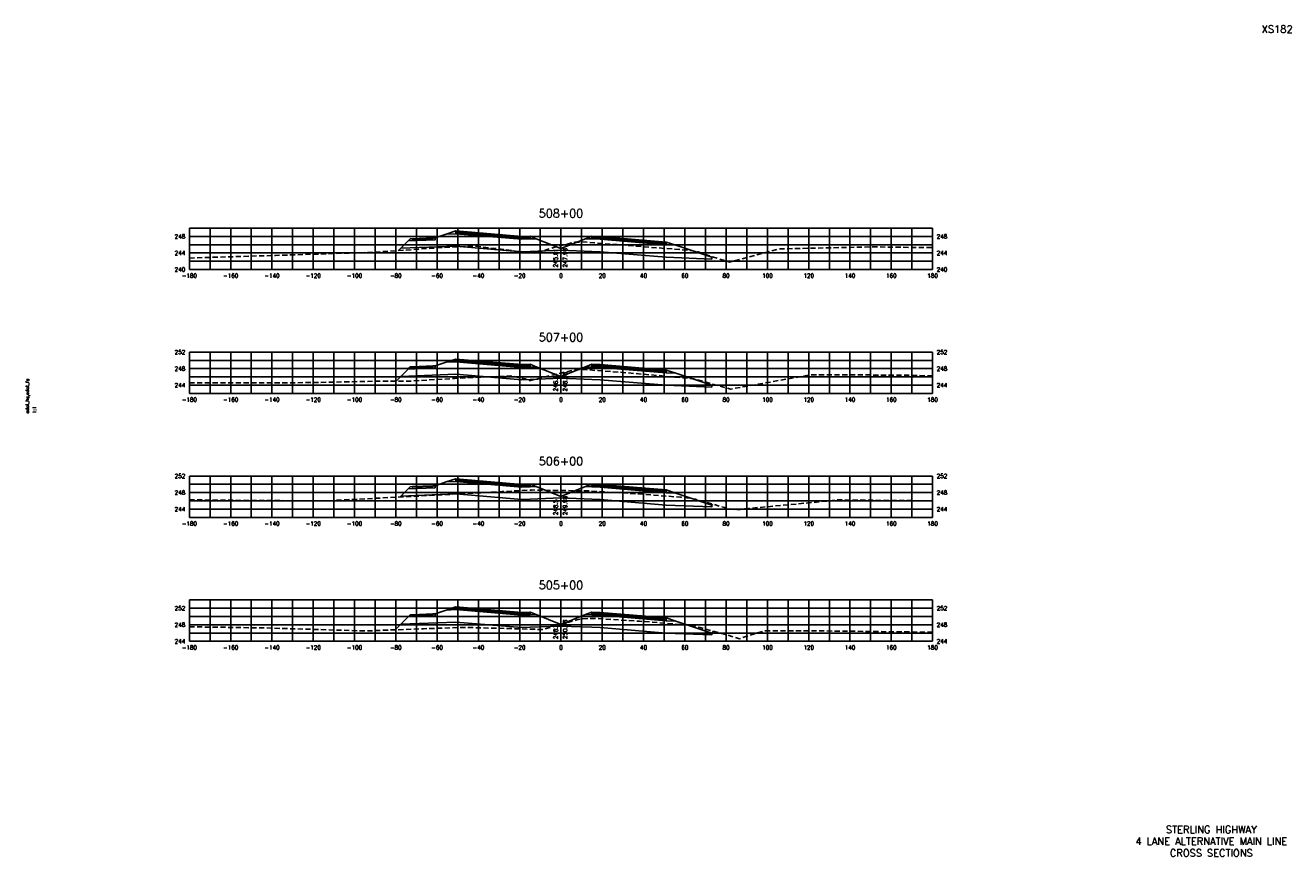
# Model space of a CAD drawing. Extents: x 37 to 9410, y 16 to 8218.
# Tile 75 of 104: x 8067 to 8680, y 2616 to 3018. Entities that reach past the tile are written whole.
import ezdxf
from ezdxf.enums import TextEntityAlignment as Align

# ---------------------------------------------------------------- set-up
doc = ezdxf.new("R2010")
doc.units = 0
doc.header["$LTSCALE"] = 20
doc.header["$MEASUREMENT"] = 0
doc.linetypes.add('HIDDEN_050%', pattern=[0.1875, 0.125, -0.0625])
for name, color, linetype in [('S-AT-TXT175', 6, 'Continuous'), ('S-AT-TXT80', 1, 'Continuous'), ('XDATUM', 3, 'Continuous'), ('XEG', 1, 'HIDDEN_050%'), ('XFG', 2, 'Continuous'), ('XGRID', 251, 'Continuous'), ('XGRIDT', 2, 'Continuous'), ('XREF-BORDER', 7, 'Continuous')]:
    doc.layers.add(name, color=color, linetype=linetype)
doc.styles.add('L100', font='simplex.shx', dxfattribs={"height": 2})
doc.styles.add('L175', font='ROMANSM.shx', dxfattribs={"height": 3.5})
doc.styles.add('L80', font='ROMANSM.shx', dxfattribs={"height": 1.6})

# ---------------------------------------------------------------- blocks, each defined once
blk = doc.blocks.new('03025_00_att1')
at = {"layer": 'S-AT-TXT175', "style": 'L175'}
for tag, p in [('NUM', (32.402, 20.822)), ('LINE1', (30.64, 1.444)), ('LINE2', (30.64, 1.161)), ('LINE3', (30.64, 0.877))]:
    blk.add_attdef(tag, text='', height=0.175, dxfattribs=at).set_placement(p, align=Align.CENTER)
at = {"layer": 'S-AT-TXT80', "style": 'L80'}
for tag, p in [('DRAFTED', (2.436, 14.201)), ('PSCALE', (2.265, 11.605)), ('PCTB', (2.094, 11.605)), ('PVIEW', (2.436, 11.605))]:
    blk.add_attdef(tag, p, '', height=0.08, rotation=90, dxfattribs=at)

msp = doc.modelspace()

# ---------------------------------------------------------------- linework, layer by layer
at = {"layer": 'XDATUM', "flags": 128}
for points in [[(8247.4, 2909.19), (8248.46, 2910.25), (8275.05, 2911.31), (8307.05, 2908.62), (8311.05, 2908.78), (8326.05, 2909.38), (8341.05, 2908.78), (8345.05, 2908.62), (8377.05, 2905.94), (8399.05, 2905.06), (8399.05, 2905.94), (8399.3, 2906.2)], [(8246.16, 2845.95), (8248.46, 2848.25), (8275.05, 2849.31), (8307.05, 2846.62), (8311.05, 2846.78), (8326.05, 2847.38), (8341.05, 2846.78), (8345.05, 2846.62), (8377.05, 2843.94), (8399.05, 2843.06), (8399.05, 2843.94), (8399.59, 2844.49)], [(8248.06, 2789.84), (8248.46, 2790.25), (8275.05, 2791.31), (8307.05, 2788.62), (8311.05, 2788.78), (8326.05, 2789.38), (8341.05, 2788.78), (8345.05, 2788.62), (8377.05, 2785.94), (8399.05, 2785.06), (8399.05, 2785.94), (8399.51, 2786.4)], [(8245.77, 2725.56), (8248.46, 2728.25), (8275.05, 2729.31), (8307.05, 2726.62), (8311.05, 2726.78), (8326.05, 2727.38), (8341.05, 2726.78), (8345.05, 2726.62), (8377.05, 2723.94), (8399.05, 2723.06), (8399.05, 2723.94), (8399.97, 2724.87)]]:
    msp.add_lwpolyline(points, dxfattribs=at)
at = {"layer": 'XEG', "flags": 128}
for points in [[(8146.05, 2905.56), (8172.3, 2906.36), (8185.48, 2906.75), (8187.77, 2906.81), (8227.01, 2908.09), (8236.49, 2908.44), (8268.53, 2910.63), (8285.2, 2911.27), (8303.85, 2908.92), (8313.28, 2907.84), (8324.05, 2911.09), (8326.05, 2911.61), (8331.49, 2913), (8332.95, 2913.2), (8336.23, 2913.38), (8353.14, 2912.04), (8362.79, 2911.28), (8380.06, 2909.91), (8389.25, 2909.12), (8391.39, 2908.72), (8392.44, 2908.56), (8397.57, 2906.73), (8403.07, 2905.04), (8407.76, 2903.59), (8427.93, 2908.94), (8431.36, 2909.92), (8434.62, 2910.04), (8453.45, 2910.42), (8476.15, 2910.91), (8480.08, 2910.91), (8506.05, 2910.57)], [(8146.05, 2845.2), (8155.93, 2845.11), (8159.82, 2845.08), (8204.49, 2845.22), (8237.32, 2845.96), (8253.05, 2845.95), (8274.45, 2847.26), (8301.61, 2848.49), (8308.66, 2847.07), (8310.78, 2846.16), (8324.57, 2849.49), (8326.05, 2849.85), (8327.17, 2850.12), (8332.79, 2851.44), (8333.94, 2851.44), (8336.6, 2851.63), (8355.63, 2850.17), (8362.2, 2849.64), (8381.66, 2847.88), (8388.03, 2847.34), (8390.41, 2846.99), (8391.1, 2846.85), (8395.27, 2845.7), (8402.2, 2843.76), (8408.13, 2842.09), (8445.18, 2848.64), (8447.29, 2849.03), (8452.33, 2849.03), (8490.09, 2848.86), (8495.85, 2848.79), (8506.05, 2848.48)], [(8146.05, 2788.48), (8160.35, 2788.31), (8170.64, 2788.23), (8208.21, 2787.96), (8212.57, 2788.02), (8236.48, 2789.23), (8297.64, 2792.46), (8304.2, 2792.81), (8310.93, 2793.16), (8311.78, 2793.21), (8311.93, 2793.26), (8313.45, 2793.17), (8321.74, 2793.05), (8326.05, 2793.01), (8326.84, 2793.01), (8333.37, 2792.86), (8338.29, 2792.86), (8347.58, 2792.25), (8363.58, 2791.36), (8384.17, 2789.72), (8388.55, 2789.33), (8390.72, 2788.86), (8391.24, 2788.74), (8405.29, 2784.77), (8408.36, 2783.91), (8411.59, 2783.84), (8412.86, 2783.82), (8412.99, 2783.82), (8416.94, 2784.31), (8448.62, 2787.25), (8459.71, 2788.43), (8461.17, 2788.43), (8463.09, 2788.41), (8506.05, 2787.99)], [(8146.05, 2727.01), (8150.69, 2726.94), (8183.22, 2726.46), (8205.08, 2725.78), (8231.52, 2724.99), (8259.47, 2726.1), (8279.82, 2726.71), (8310.65, 2725.88), (8317.2, 2725.66), (8326.05, 2728.15), (8330.99, 2729.55), (8333.8, 2730.34), (8335.39, 2730.8), (8341.57, 2731.06), (8342.24, 2731.09), (8364.14, 2729.67), (8366.62, 2729.52), (8370.08, 2729.27), (8377.47, 2728.61), (8390.9, 2727.51), (8392.37, 2726.9), (8393.55, 2726.59), (8406.93, 2723), (8412.49, 2721.23), (8419.81, 2723.66), (8424.73, 2725.13), (8441.28, 2725.03), (8468.12, 2724.92), (8474.44, 2724.74), (8506.05, 2724.37)]]:
    msp.add_lwpolyline(points, dxfattribs=at)
at = {"layer": 'XFG', "flags": 128}
for points in [[(8311.05, 2915.12), (8307.05, 2914.96), (8275.05, 2917.65), (8275.05, 2918.65), (8270.48, 2917.13), (8275.05, 2917.31), (8307.05, 2914.62), (8311.05, 2914.78), (8314.1, 2914.91), (8311.05, 2916.12), (8311.05, 2915.12)], [(8311.05, 2916.12), (8307.05, 2915.96), (8275.05, 2918.65), (8275.05, 2918.31), (8307.05, 2915.62), (8311.05, 2915.78), (8311.05, 2916.12)], [(8311.05, 2915.78), (8307.05, 2915.62), (8275.05, 2918.31), (8275.05, 2917.65), (8307.05, 2914.96), (8311.05, 2915.12), (8311.05, 2915.78)], [(8326.05, 2910.12), (8314.1, 2914.91), (8311.05, 2914.78), (8307.05, 2914.62), (8275.05, 2917.31), (8270.48, 2917.13), (8265.05, 2915.32), (8265.05, 2914.32), (8252.01, 2913.8), (8248.46, 2910.25), (8275.05, 2911.31), (8307.05, 2908.62), (8311.05, 2908.78), (8326.05, 2909.38), (8326.05, 2910.12)], [(8265.05, 2915.32), (8264.05, 2915.28), (8264.05, 2914.94), (8254.05, 2914.54), (8254.05, 2914.88), (8253.05, 2914.84), (8252.01, 2913.8), (8265.05, 2914.32), (8265.05, 2915.32)], [(8264.05, 2915.28), (8254.05, 2914.88), (8254.05, 2914.54), (8264.05, 2914.94), (8264.05, 2915.28)], [(8326.05, 2910.12), (8338, 2914.91), (8341.05, 2914.78), (8345.05, 2914.62), (8377.05, 2911.94), (8381.62, 2911.75), (8399.05, 2905.94), (8399.05, 2905.06), (8377.05, 2905.94), (8345.05, 2908.62), (8341.05, 2908.78), (8326.05, 2909.38)], [(8341.05, 2916.12), (8338, 2914.91), (8341.05, 2914.78), (8345.05, 2914.62), (8377.05, 2911.94), (8381.62, 2911.75), (8377.05, 2913.28), (8377.05, 2912.28), (8345.05, 2914.96), (8341.05, 2915.12), (8341.05, 2916.12)], [(8341.05, 2916.12), (8341.05, 2915.78), (8345.05, 2915.62), (8377.05, 2912.94), (8377.05, 2913.28), (8345.05, 2915.96), (8341.05, 2916.12)], [(8341.05, 2915.78), (8341.05, 2915.12), (8345.05, 2914.96), (8377.05, 2912.28), (8377.05, 2912.94), (8345.05, 2915.62), (8341.05, 2915.78)], [(8248.46, 2910.25), (8248.46, 2910.25), (8247.4, 2909.19)], [(8399.05, 2905.94), (8399.05, 2905.94), (8399.3, 2906.2)], [(8311.05, 2853.12), (8307.05, 2852.96), (8275.05, 2855.65), (8275.05, 2856.65), (8270.48, 2855.13), (8275.05, 2855.31), (8307.05, 2852.62), (8311.05, 2852.78), (8314.1, 2852.91), (8311.05, 2854.12), (8311.05, 2853.12)], [(8311.05, 2854.12), (8307.05, 2853.96), (8275.05, 2856.65), (8275.05, 2856.31), (8307.05, 2853.62), (8311.05, 2853.78), (8311.05, 2854.12)], [(8326.05, 2848.12), (8314.1, 2852.91), (8311.05, 2852.78), (8307.05, 2852.62), (8275.05, 2855.31), (8270.48, 2855.13), (8265.05, 2853.32), (8265.05, 2852.32), (8252.01, 2851.8), (8248.46, 2848.25), (8275.05, 2849.31), (8307.05, 2846.62), (8311.05, 2846.78), (8326.05, 2847.38), (8326.05, 2848.12)], [(8265.05, 2853.32), (8264.05, 2853.28), (8264.05, 2852.94), (8254.05, 2852.54), (8254.05, 2852.88), (8253.05, 2852.84), (8252.01, 2851.8), (8265.05, 2852.32), (8265.05, 2853.32)], [(8264.05, 2853.28), (8254.05, 2852.88), (8254.05, 2852.54), (8264.05, 2852.94), (8264.05, 2853.28)], [(8311.05, 2853.78), (8307.05, 2853.62), (8275.05, 2856.31), (8275.05, 2855.65), (8307.05, 2852.96), (8311.05, 2853.12), (8311.05, 2853.78)], [(8326.05, 2848.12), (8338, 2852.91), (8341.05, 2852.78), (8345.05, 2852.62), (8377.05, 2849.94), (8381.62, 2849.75), (8399.05, 2843.94), (8399.05, 2843.06), (8377.05, 2843.94), (8345.05, 2846.62), (8341.05, 2846.78), (8326.05, 2847.38)], [(8341.05, 2854.12), (8338, 2852.91), (8341.05, 2852.78), (8345.05, 2852.62), (8377.05, 2849.94), (8381.62, 2849.75), (8377.05, 2851.28), (8377.05, 2850.28), (8345.05, 2852.96), (8341.05, 2853.12), (8341.05, 2854.12)], [(8341.05, 2854.12), (8341.05, 2853.78), (8345.05, 2853.62), (8377.05, 2850.94), (8377.05, 2851.28), (8345.05, 2853.96), (8341.05, 2854.12)], [(8341.05, 2853.78), (8341.05, 2853.12), (8345.05, 2852.96), (8377.05, 2850.28), (8377.05, 2850.94), (8345.05, 2853.62), (8341.05, 2853.78)], [(8248.46, 2848.25), (8248.46, 2848.25), (8246.16, 2845.95)], [(8399.05, 2843.94), (8399.05, 2843.94), (8399.59, 2844.49)], [(8326.05, 2790.12), (8314.1, 2794.91), (8311.05, 2794.78), (8307.05, 2794.62), (8275.05, 2797.31), (8270.48, 2797.13), (8265.05, 2795.32), (8265.05, 2794.32), (8252.01, 2793.8), (8248.46, 2790.25), (8275.05, 2791.31), (8307.05, 2788.62), (8311.05, 2788.78), (8326.05, 2789.38), (8326.05, 2790.12)], [(8265.05, 2795.32), (8264.05, 2795.28), (8264.05, 2794.94), (8254.05, 2794.54), (8254.05, 2794.88), (8253.05, 2794.84), (8252.01, 2793.8), (8265.05, 2794.32), (8265.05, 2795.32)], [(8264.05, 2795.28), (8254.05, 2794.88), (8254.05, 2794.54), (8264.05, 2794.94), (8264.05, 2795.28)], [(8311.05, 2795.12), (8307.05, 2794.96), (8275.05, 2797.65), (8275.05, 2798.65), (8270.48, 2797.13), (8275.05, 2797.31), (8307.05, 2794.62), (8311.05, 2794.78), (8314.1, 2794.91), (8311.05, 2796.12), (8311.05, 2795.12)], [(8311.05, 2796.12), (8307.05, 2795.96), (8275.05, 2798.65), (8275.05, 2798.31), (8307.05, 2795.62), (8311.05, 2795.78), (8311.05, 2796.12)], [(8311.05, 2795.78), (8307.05, 2795.62), (8275.05, 2798.31), (8275.05, 2797.65), (8307.05, 2794.96), (8311.05, 2795.12), (8311.05, 2795.78)], [(8341.05, 2796.12), (8338, 2794.91), (8341.05, 2794.78), (8345.05, 2794.62), (8377.05, 2791.94), (8381.62, 2791.75), (8377.05, 2793.28), (8377.05, 2792.28), (8345.05, 2794.96), (8341.05, 2795.12), (8341.05, 2796.12)], [(8341.05, 2796.12), (8341.05, 2795.78), (8345.05, 2795.62), (8377.05, 2792.94), (8377.05, 2793.28), (8345.05, 2795.96), (8341.05, 2796.12)], [(8341.05, 2795.78), (8341.05, 2795.12), (8345.05, 2794.96), (8377.05, 2792.28), (8377.05, 2792.94), (8345.05, 2795.62), (8341.05, 2795.78)], [(8248.46, 2790.25), (8248.46, 2790.25), (8248.06, 2789.84)], [(8326.05, 2790.12), (8338, 2794.91), (8341.05, 2794.78), (8345.05, 2794.62), (8377.05, 2791.94), (8381.62, 2791.75), (8399.05, 2785.94), (8399.05, 2785.06), (8377.05, 2785.94), (8345.05, 2788.62), (8341.05, 2788.78), (8326.05, 2789.38)], [(8399.05, 2785.94), (8399.05, 2785.94), (8399.51, 2786.4)], [(8326.05, 2728.12), (8314.1, 2732.91), (8311.05, 2732.78), (8307.05, 2732.62), (8275.05, 2735.31), (8270.48, 2735.13), (8265.05, 2733.32), (8265.05, 2732.32), (8252.01, 2731.8), (8248.46, 2728.25), (8275.05, 2729.31), (8307.05, 2726.62), (8311.05, 2726.78), (8326.05, 2727.38), (8326.05, 2728.12)], [(8311.05, 2733.12), (8307.05, 2732.96), (8275.05, 2735.65), (8275.05, 2736.65), (8270.48, 2735.13), (8275.05, 2735.31), (8307.05, 2732.62), (8311.05, 2732.78), (8314.1, 2732.91), (8311.05, 2734.12), (8311.05, 2733.12)], [(8311.05, 2734.12), (8307.05, 2733.96), (8275.05, 2736.65), (8275.05, 2736.31), (8307.05, 2733.62), (8311.05, 2733.78), (8311.05, 2734.12)], [(8311.05, 2733.78), (8307.05, 2733.62), (8275.05, 2736.31), (8275.05, 2735.65), (8307.05, 2732.96), (8311.05, 2733.12), (8311.05, 2733.78)], [(8341.05, 2734.12), (8338, 2732.91), (8341.05, 2732.78), (8345.05, 2732.62), (8377.05, 2729.94), (8381.62, 2729.75), (8377.05, 2731.28), (8377.05, 2730.28), (8345.05, 2732.96), (8341.05, 2733.12), (8341.05, 2734.12)], [(8341.05, 2734.12), (8341.05, 2733.78), (8345.05, 2733.62), (8377.05, 2730.94), (8377.05, 2731.28), (8345.05, 2733.96), (8341.05, 2734.12)], [(8248.46, 2728.25), (8248.46, 2728.25), (8245.77, 2725.56)], [(8265.05, 2733.32), (8264.05, 2733.28), (8264.05, 2732.94), (8254.05, 2732.54), (8254.05, 2732.88), (8253.05, 2732.84), (8252.01, 2731.8), (8265.05, 2732.32), (8265.05, 2733.32)], [(8264.05, 2733.28), (8254.05, 2732.88), (8254.05, 2732.54), (8264.05, 2732.94), (8264.05, 2733.28)], [(8326.05, 2728.12), (8338, 2732.91), (8341.05, 2732.78), (8345.05, 2732.62), (8377.05, 2729.94), (8381.62, 2729.75), (8399.05, 2723.94), (8399.05, 2723.06), (8377.05, 2723.94), (8345.05, 2726.62), (8341.05, 2726.78), (8326.05, 2727.38)], [(8341.05, 2733.78), (8341.05, 2733.12), (8345.05, 2732.96), (8377.05, 2730.28), (8377.05, 2730.94), (8345.05, 2733.62), (8341.05, 2733.78)], [(8399.05, 2723.94), (8399.05, 2723.94), (8399.97, 2724.87)]]:
    msp.add_lwpolyline(points, dxfattribs=at)
at = {"layer": 'XGRID'}
for p, q in [((8146.05, 2900), (8146.05, 2920)), ((8146.05, 2920), (8506.05, 2920)), ((8156.05, 2900), (8156.05, 2920)), ((8166.05, 2900), (8166.05, 2920)), ((8176.05, 2900), (8176.05, 2920)), ((8186.05, 2900), (8186.05, 2920)), ((8196.05, 2900), (8196.05, 2920)), ((8206.05, 2900), (8206.05, 2920)), ((8216.05, 2900), (8216.05, 2920)), ((8226.05, 2900), (8226.05, 2920)), ((8236.05, 2900), (8236.05, 2920)), ((8246.05, 2900), (8246.05, 2920)), ((8256.05, 2900), (8256.05, 2920)), ((8266.05, 2900), (8266.05, 2920)), ((8276.05, 2900), (8276.05, 2920)), ((8286.05, 2900), (8286.05, 2920)), ((8296.05, 2900), (8296.05, 2920)), ((8306.05, 2900), (8306.05, 2920)), ((8316.05, 2900), (8316.05, 2920)), ((8326.05, 2900), (8326.05, 2920)), ((8336.05, 2900), (8336.05, 2920)), ((8346.05, 2900), (8346.05, 2920)), ((8356.05, 2900), (8356.05, 2920)), ((8366.05, 2900), (8366.05, 2920)), ((8376.05, 2900), (8376.05, 2920)), ((8386.05, 2900), (8386.05, 2920)), ((8396.05, 2900), (8396.05, 2920)), ((8406.05, 2900), (8406.05, 2920)), ((8416.05, 2900), (8416.05, 2920)), ((8426.05, 2900), (8426.05, 2920)), ((8436.05, 2900), (8436.05, 2920)), ((8446.05, 2900), (8446.05, 2920)), ((8456.05, 2900), (8456.05, 2920)), ((8466.05, 2900), (8466.05, 2920)), ((8476.05, 2900), (8476.05, 2920)), ((8486.05, 2900), (8486.05, 2920)), ((8496.05, 2900), (8496.05, 2920)), ((8506.05, 2900), (8506.05, 2920)), ((8146.05, 2916), (8506.05, 2916)), ((8146.05, 2912), (8506.05, 2912)), ((8146.05, 2908), (8506.05, 2908)), ((8146.05, 2904), (8506.05, 2904)), ((8146.05, 2900), (8506.05, 2900)), ((8146.05, 2840), (8146.05, 2860)), ((8146.05, 2860), (8506.05, 2860)), ((8156.05, 2840), (8156.05, 2860)), ((8166.05, 2840), (8166.05, 2860)), ((8176.05, 2840), (8176.05, 2860)), ((8186.05, 2840), (8186.05, 2860)), ((8196.05, 2840), (8196.05, 2860)), ((8206.05, 2840), (8206.05, 2860)), ((8216.05, 2840), (8216.05, 2860)), ((8226.05, 2840), (8226.05, 2860)), ((8236.05, 2840), (8236.05, 2860)), ((8246.05, 2840), (8246.05, 2860)), ((8256.05, 2840), (8256.05, 2860)), ((8266.05, 2840), (8266.05, 2860)), ((8276.05, 2840), (8276.05, 2860)), ((8286.05, 2840), (8286.05, 2860)), ((8296.05, 2840), (8296.05, 2860)), ((8306.05, 2840), (8306.05, 2860)), ((8316.05, 2840), (8316.05, 2860)), ((8326.05, 2840), (8326.05, 2860)), ((8336.05, 2840), (8336.05, 2860)), ((8346.05, 2840), (8346.05, 2860)), ((8356.05, 2840), (8356.05, 2860)), ((8366.05, 2840), (8366.05, 2860)), ((8376.05, 2840), (8376.05, 2860)), ((8386.05, 2840), (8386.05, 2860)), ((8396.05, 2840), (8396.05, 2860)), ((8406.05, 2840), (8406.05, 2860)), ((8416.05, 2840), (8416.05, 2860)), ((8426.05, 2840), (8426.05, 2860)), ((8436.05, 2840), (8436.05, 2860)), ((8446.05, 2840), (8446.05, 2860)), ((8456.05, 2840), (8456.05, 2860)), ((8466.05, 2840), (8466.05, 2860)), ((8476.05, 2840), (8476.05, 2860)), ((8486.05, 2840), (8486.05, 2860)), ((8496.05, 2840), (8496.05, 2860)), ((8506.05, 2840), (8506.05, 2860)), ((8146.05, 2856), (8506.05, 2856)), ((8146.05, 2852), (8506.05, 2852)), ((8146.05, 2848), (8506.05, 2848)), ((8146.05, 2844), (8506.05, 2844)), ((8146.05, 2840), (8506.05, 2840)), ((8146.05, 2780), (8146.05, 2800)), ((8146.05, 2800), (8506.05, 2800)), ((8146.05, 2796), (8506.05, 2796)), ((8156.05, 2780), (8156.05, 2800)), ((8166.05, 2780), (8166.05, 2800)), ((8176.05, 2780), (8176.05, 2800)), ((8186.05, 2780), (8186.05, 2800)), ((8196.05, 2780), (8196.05, 2800)), ((8206.05, 2780), (8206.05, 2800)), ((8216.05, 2780), (8216.05, 2800)), ((8226.05, 2780), (8226.05, 2800)), ((8236.05, 2780), (8236.05, 2800)), ((8246.05, 2780), (8246.05, 2800)), ((8256.05, 2780), (8256.05, 2800)), ((8266.05, 2780), (8266.05, 2800)), ((8276.05, 2780), (8276.05, 2800)), ((8286.05, 2780), (8286.05, 2800)), ((8296.05, 2780), (8296.05, 2800)), ((8306.05, 2780), (8306.05, 2800)), ((8316.05, 2780), (8316.05, 2800)), ((8326.05, 2780), (8326.05, 2800)), ((8336.05, 2780), (8336.05, 2800)), ((8346.05, 2780), (8346.05, 2800)), ((8356.05, 2780), (8356.05, 2800)), ((8366.05, 2780), (8366.05, 2800)), ((8376.05, 2780), (8376.05, 2800)), ((8386.05, 2780), (8386.05, 2800)), ((8396.05, 2780), (8396.05, 2800)), ((8406.05, 2780), (8406.05, 2800)), ((8416.05, 2780), (8416.05, 2800)), ((8426.05, 2780), (8426.05, 2800)), ((8436.05, 2780), (8436.05, 2800)), ((8446.05, 2780), (8446.05, 2800)), ((8456.05, 2780), (8456.05, 2800)), ((8466.05, 2780), (8466.05, 2800)), ((8476.05, 2780), (8476.05, 2800)), ((8486.05, 2780), (8486.05, 2800)), ((8496.05, 2780), (8496.05, 2800)), ((8506.05, 2780), (8506.05, 2800)), ((8146.05, 2792), (8506.05, 2792)), ((8146.05, 2788), (8506.05, 2788)), ((8146.05, 2784), (8506.05, 2784)), ((8146.05, 2780), (8506.05, 2780)), ((8146.05, 2720), (8146.05, 2740)), ((8146.05, 2740), (8506.05, 2740)), ((8156.05, 2720), (8156.05, 2740)), ((8166.05, 2720), (8166.05, 2740)), ((8176.05, 2720), (8176.05, 2740)), ((8186.05, 2720), (8186.05, 2740)), ((8196.05, 2720), (8196.05, 2740)), ((8206.05, 2720), (8206.05, 2740)), ((8216.05, 2720), (8216.05, 2740)), ((8226.05, 2720), (8226.05, 2740)), ((8236.05, 2720), (8236.05, 2740)), ((8246.05, 2720), (8246.05, 2740)), ((8256.05, 2720), (8256.05, 2740)), ((8266.05, 2720), (8266.05, 2740)), ((8276.05, 2720), (8276.05, 2740)), ((8286.05, 2720), (8286.05, 2740)), ((8296.05, 2720), (8296.05, 2740)), ((8306.05, 2720), (8306.05, 2740)), ((8316.05, 2720), (8316.05, 2740)), ((8326.05, 2720), (8326.05, 2740)), ((8336.05, 2720), (8336.05, 2740)), ((8346.05, 2720), (8346.05, 2740)), ((8356.05, 2720), (8356.05, 2740)), ((8366.05, 2720), (8366.05, 2740)), ((8376.05, 2720), (8376.05, 2740)), ((8386.05, 2720), (8386.05, 2740)), ((8396.05, 2720), (8396.05, 2740)), ((8406.05, 2720), (8406.05, 2740)), ((8416.05, 2720), (8416.05, 2740)), ((8426.05, 2720), (8426.05, 2740)), ((8436.05, 2720), (8436.05, 2740)), ((8446.05, 2720), (8446.05, 2740)), ((8456.05, 2720), (8456.05, 2740)), ((8466.05, 2720), (8466.05, 2740)), ((8476.05, 2720), (8476.05, 2740)), ((8486.05, 2720), (8486.05, 2740)), ((8496.05, 2720), (8496.05, 2740)), ((8506.05, 2720), (8506.05, 2740)), ((8146.05, 2736), (8506.05, 2736)), ((8146.05, 2732), (8506.05, 2732)), ((8146.05, 2728), (8506.05, 2728)), ((8146.05, 2724), (8506.05, 2724)), ((8146.05, 2720), (8506.05, 2720))]:
    msp.add_line(p, q, dxfattribs=at)

# ---------------------------------------------------------------- block references
at = {"layer": 'XREF-BORDER'}
ref = msp.add_blockref('03025_00_att1', (8026.45, 2598.23), dxfattribs=dict(at, xscale=20, yscale=20, zscale=20))
ref.add_attrib('LINE1', 'STERLING HIGHWAY', dxfattribs={"layer": 'S-AT-TXT175', "height": 3.5, "style": 'L175'}).set_placement((8641.07, 2627.1), align=Align.CENTER)
ref.add_attrib('LINE2', '4 LANE ALTERNATIVE MAIN LINE', dxfattribs={"layer": 'S-AT-TXT175', "height": 3.5, "style": 'L175'}).set_placement((8641.07, 2621.44), align=Align.CENTER)
ref.add_attrib('LINE3', 'CROSS SECTIONS', dxfattribs={"layer": 'S-AT-TXT175', "height": 3.5, "style": 'L175'}).set_placement((8641.07, 2615.77), align=Align.CENTER)
ref.add_attrib('NUM', 'XS182', dxfattribs={"layer": 'S-AT-TXT175', "height": 3.5, "style": 'L175'}).set_placement((8673, 3014.66), align=Align.CENTER)
ref.add_attrib('PCTB', 'adot_hs,adot_fs', (8068.34, 2830.32), dxfattribs={"layer": 'S-AT-TXT80', "height": 1.6, "rotation": 90, "style": 'L80'})
ref.add_attrib('PSCALE', '1:1', (8071.75, 2830.32), dxfattribs={"layer": 'S-AT-TXT80', "height": 1.6, "rotation": 90, "style": 'L80'})

# ---------------------------------------------------------------- texts
at = {"layer": 'XGRIDT', "style": 'L100'}
for s, p in [('508+00', (8326.05, 2924)), ('507+00', (8326.05, 2864)), ('506+00', (8326.05, 2804)), ('505+00', (8326.05, 2744))]:
    msp.add_text(s, height=4, dxfattribs=at).set_placement(p, align=Align.BOTTOM_CENTER)
for s, p in [('248', (8144.05, 2916)), ('244', (8144.05, 2908)), ('240', (8144.05, 2900)), ('252', (8144.05, 2860)), ('248', (8144.05, 2852)), ('244', (8144.05, 2844)), ('252', (8144.05, 2800)), ('248', (8144.05, 2792)), ('244', (8144.05, 2784)), ('252', (8144.05, 2736)), ('248', (8144.05, 2728)), ('244', (8144.05, 2720))]:
    msp.add_text(s, height=2, dxfattribs=at).set_placement(p, align=Align.MIDDLE_RIGHT)
for s, p in [('248', (8508.05, 2916)), ('244', (8508.05, 2908)), ('240', (8508.05, 2900)), ('252', (8508.05, 2860)), ('248', (8508.05, 2852)), ('244', (8508.05, 2844)), ('252', (8508.05, 2800)), ('248', (8508.05, 2792)), ('244', (8508.05, 2784)), ('252', (8508.05, 2736)), ('248', (8508.05, 2728)), ('244', (8508.05, 2720))]:
    msp.add_text(s, height=2, dxfattribs=at).set_placement(p, align=Align.MIDDLE_LEFT)
for s, p in [('245.8', (8325.05, 2901)), ('246.9', (8325.05, 2841)), ('248.5', (8325.05, 2781)), ('248.1', (8325.05, 2721))]:
    msp.add_text(s, height=2, rotation=90, dxfattribs=at).set_placement(p, align=Align.BOTTOM_LEFT)
for s, p in [('247.98', (8327.05, 2901)), ('248.98', (8327.05, 2841)), ('249.98', (8327.05, 2781)), ('250.98', (8327.05, 2721))]:
    msp.add_text(s, height=2, rotation=90, dxfattribs=at).set_placement(p, align=Align.TOP_LEFT)
for s, p in [('-180', (8146.05, 2898)), ('-160', (8166.05, 2898)), ('-140', (8186.05, 2898)), ('-120', (8206.05, 2898)), ('-100', (8226.05, 2898)), ('-80', (8246.05, 2898)), ('-60', (8266.05, 2898)), ('-40', (8286.05, 2898)), ('-20', (8306.05, 2898)), ('0', (8326.05, 2898)), ('20', (8346.05, 2898)), ('40', (8366.05, 2898)), ('60', (8386.05, 2898)), ('80', (8406.05, 2898)), ('100', (8426.05, 2898)), ('120', (8446.05, 2898)), ('140', (8466.05, 2898)), ('160', (8486.05, 2898)), ('180', (8506.05, 2898)), ('-180', (8146.05, 2838)), ('-160', (8166.05, 2838)), ('-140', (8186.05, 2838)), ('-120', (8206.05, 2838)), ('-100', (8226.05, 2838)), ('-80', (8246.05, 2838)), ('-60', (8266.05, 2838)), ('-40', (8286.05, 2838)), ('-20', (8306.05, 2838)), ('0', (8326.05, 2838)), ('20', (8346.05, 2838)), ('40', (8366.05, 2838)), ('60', (8386.05, 2838)), ('80', (8406.05, 2838)), ('100', (8426.05, 2838)), ('120', (8446.05, 2838)), ('140', (8466.05, 2838)), ('160', (8486.05, 2838)), ('180', (8506.05, 2838)), ('-180', (8146.05, 2778)), ('-160', (8166.05, 2778)), ('-140', (8186.05, 2778)), ('-120', (8206.05, 2778)), ('-100', (8226.05, 2778)), ('-80', (8246.05, 2778)), ('-60', (8266.05, 2778)), ('-40', (8286.05, 2778)), ('-20', (8306.05, 2778)), ('0', (8326.05, 2778)), ('20', (8346.05, 2778)), ('40', (8366.05, 2778)), ('60', (8386.05, 2778)), ('80', (8406.05, 2778)), ('100', (8426.05, 2778)), ('120', (8446.05, 2778)), ('140', (8466.05, 2778)), ('160', (8486.05, 2778)), ('180', (8506.05, 2778)), ('-180', (8146.05, 2718)), ('-160', (8166.05, 2718)), ('-140', (8186.05, 2718)), ('-120', (8206.05, 2718)), ('-100', (8226.05, 2718)), ('-80', (8246.05, 2718)), ('-60', (8266.05, 2718)), ('-40', (8286.05, 2718)), ('-20', (8306.05, 2718)), ('0', (8326.05, 2718)), ('20', (8346.05, 2718)), ('40', (8366.05, 2718)), ('60', (8386.05, 2718)), ('80', (8406.05, 2718)), ('100', (8426.05, 2718)), ('120', (8446.05, 2718)), ('140', (8466.05, 2718)), ('160', (8486.05, 2718)), ('180', (8506.05, 2718))]:
    msp.add_text(s, height=2, dxfattribs=at).set_placement(p, align=Align.TOP_CENTER)

doc.saveas('drawing.dxf')
